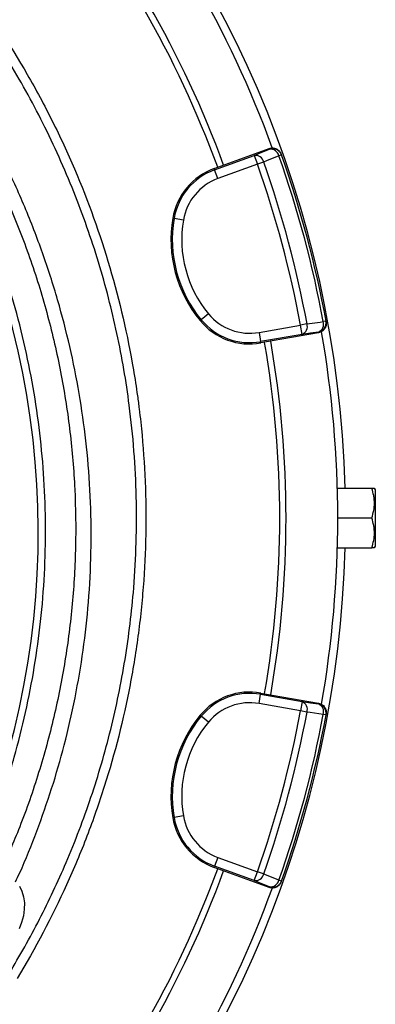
# Model space of a CAD drawing. Header units: millimetres. Extents: x 1254 to 1966, y 1010 to 1960.
# Tile 12 of 16: x 1853 to 1966, y 1254 to 1568. Entities that reach past the tile are written whole.
import ezdxf

# ---------------------------------------------------------------- set-up
doc = ezdxf.new("R2010")
doc.units = ezdxf.units.MM

msp = doc.modelspace()

# ---------------------------------------------------------------- linework, layer by layer
at = {"color": 7, "linetype": 'Continuous', "lineweight": 25}
for p, q in [((1915.84, 1521.33), (1932.27, 1527.31)), ((1932.35, 1527.09), (1932.27, 1527.31)), ((1914.87, 1520.53), (1927.49, 1525.12)), ((1927.49, 1525.12), (1928.51, 1522.3)), ((1930.51, 1523.01), (1928.51, 1522.3)), ((1936.21, 1525.27), (1935.38, 1524.98)), ((1936.21, 1525.27), (1936.13, 1525.5)), ((1914.72, 1520.92), (1915.84, 1521.33)), ((1914.72, 1520.92), (1914.87, 1520.53)), ((1915.89, 1517.71), (1914.87, 1520.53)), ((1928.51, 1522.3), (1915.89, 1517.71)), ((1901.51, 1505.08), (1901.93, 1505.01)), ((1904.88, 1504.51), (1901.93, 1505.01)), ((1910.26, 1472.43), (1910.58, 1472.7)), ((1912.89, 1474.61), (1910.58, 1472.7)), ((1929.03, 1468.68), (1942.26, 1471.01)), ((1944.34, 1471.4), (1942.26, 1471.01)), ((1942.78, 1468.06), (1942.26, 1471.01)), ((1950.4, 1472.29), (1949.54, 1472.13)), ((1950.45, 1472.05), (1950.4, 1472.29)), ((1929.03, 1468.68), (1929.55, 1465.73)), ((1942.78, 1468.06), (1929.55, 1465.73)), ((1948.02, 1468.55), (1930.79, 1465.52)), ((1948.02, 1468.55), (1947.97, 1468.79)), ((1929.62, 1465.31), (1929.55, 1465.73)), ((1930.79, 1465.52), (1929.62, 1465.31)), ((1954.02, 1419.01), (1965.01, 1419.01)), ((1966.15, 1418.51), (1965.86, 1419.01)), ((1966.15, 1400.51), (1966.15, 1418.51)), ((1954.15, 1409.51), (1965.01, 1409.51)), ((1965.86, 1400.01), (1966.15, 1400.51)), ((1954.02, 1400.01), (1965.01, 1400.01)), ((1929.03, 1350.34), (1929.55, 1353.29)), ((1929.62, 1353.71), (1929.55, 1353.29)), ((1929.55, 1353.29), (1942.78, 1350.96)), ((1929.62, 1353.71), (1930.79, 1353.5)), ((1930.79, 1353.5), (1948.02, 1350.47)), ((1942.26, 1348.01), (1929.03, 1350.34)), ((1942.78, 1350.96), (1942.26, 1348.01)), ((1947.97, 1350.23), (1948.02, 1350.47)), ((1944.34, 1347.62), (1942.26, 1348.01)), ((1950.4, 1346.73), (1949.54, 1346.89)), ((1950.4, 1346.73), (1950.45, 1346.97)), ((1910.26, 1346.59), (1910.58, 1346.32)), ((1912.89, 1344.41), (1910.58, 1346.32)), ((1901.51, 1313.94), (1901.93, 1314.01)), ((1904.88, 1314.52), (1901.93, 1314.01)), ((1915.89, 1301.31), (1914.87, 1298.49)), ((1915.89, 1301.31), (1928.51, 1296.72)), ((1914.72, 1298.1), (1914.87, 1298.49)), ((1915.84, 1297.69), (1914.72, 1298.1)), ((1927.49, 1293.9), (1914.87, 1298.49)), ((1932.27, 1291.71), (1915.84, 1297.69)), ((1927.49, 1293.9), (1928.51, 1296.72)), ((1930.51, 1296.01), (1928.51, 1296.72)), ((1936.21, 1293.75), (1935.38, 1294.04)), ((1936.13, 1293.52), (1936.21, 1293.75)), ((1932.27, 1291.71), (1932.35, 1291.93))]:
    msp.add_line(p, q, dxfattribs=at)
at = {"color": 7, "linetype": 'Continuous', "lineweight": 25, "flags": 128}
for points in [[(1927.49, 1525.12), (1929.97, 1526.13), (1932.35, 1527.09)], [(1935.38, 1524.98), (1931.44, 1523.39), (1930.51, 1523.01)], [(1944.34, 1471.4), (1948.55, 1471.99), (1949.54, 1472.13)], [(1947.97, 1468.79), (1945.43, 1468.43), (1942.78, 1468.06)], [(1942.78, 1350.96), (1945.43, 1350.59), (1947.97, 1350.23)], [(1949.54, 1346.89), (1945.34, 1347.48), (1944.34, 1347.62)], [(1932.35, 1291.93), (1929.97, 1292.9), (1927.49, 1293.9)], [(1930.51, 1296.01), (1934.45, 1294.42), (1935.38, 1294.04)], [(1852.58, 1292.14), (1853.36, 1290.55), (1853.89, 1288.76), (1854.14, 1286.82), (1854.12, 1284.76), (1853.82, 1282.65), (1853.26, 1280.55), (1852.45, 1278.49)]]:
    msp.add_lwpolyline(points, dxfattribs=at)
at = {"color": 7, "linetype": 'Continuous', "lineweight": 25}
for centre, radius, start, end in [((1610.15, 1409.51), 346.5, 1.5711, 87.0223), ((1610.15, 1409.51), 344, 20.0636, 39.9454), ((1610.15, 1409.51), 325.5, 20.0922, 39.9078), ((1610.15, 1409.51), 327.5, 20.0916, 39.9084), ((1933.38, 1524.27), 3, 19.5643, 110.017), ((1932.69, 1524.34), 2.77, 13.3559, 96.9028), ((1595.57, 1404.91), 263, 336.6871, 26.8749), ((1927.82, 1522.37), 2.77, 13.3358, 96.8973), ((1610.15, 1409.51), 339.88, 10.4915, 19.5085), ((1610.15, 1409.51), 345.12, 10.4534, 19.5466), ((1610.15, 1409.51), 346, 10.4534, 19.5466), ((1921.74, 1501.64), 20.52, 110, 170.3486), ((1921.74, 1501.64), 20.1, 110, 170.3486), ((1610.15, 1409.51), 337.76, 10.4915, 19.5085), ((1921.74, 1501.64), 17.1, 110, 170.3486), ((1941.46, 1498.29), 40.52, 170.3486, 219.6514), ((1941.46, 1498.29), 40.1, 170.3486, 219.6514), ((1941.46, 1498.29), 37.1, 170.3486, 219.6514), ((1926.06, 1485.52), 20.52, 219.6514, 280), ((1926.06, 1485.52), 20.1, 219.6514, 280), ((1926.06, 1485.52), 17.1, 219.6514, 280), ((1941.69, 1470.61), 2.77, 293.1027, 16.6642), ((1947.45, 1471.74), 3, 279.983, 10.4357), ((1946.89, 1471.34), 2.77, 293.0972, 16.6441), ((1610.15, 1409.51), 344, 0, 9.9387), ((1610.15, 1409.51), 325.5, 350.0922, 9.9078), ((1610.15, 1409.51), 327.5, 350.0916, 9.9084), ((1610.15, 1409.51), 344, 350.062, 0), ((1610.15, 1409.51), 346.5, 275.7973, 358.4289), ((1926.06, 1333.5), 20.52, 80, 140.3486), ((1926.06, 1333.5), 20.1, 80, 140.3486), ((1926.06, 1333.5), 17.1, 80, 140.3486), ((1941.69, 1348.42), 2.77, 343.3358, 66.8973), ((1946.89, 1347.69), 2.77, 343.3559, 66.9028), ((1947.45, 1347.28), 3, 349.5643, 80.017), ((1610.15, 1409.51), 337.76, 340.4915, 349.5085), ((1610.15, 1409.51), 339.88, 340.4915, 349.5085), ((1610.15, 1409.51), 345.12, 340.4534, 349.5466), ((1941.46, 1320.74), 40.52, 140.3486, 189.6514), ((1941.46, 1320.74), 40.1, 140.3486, 189.6514), ((1941.46, 1320.74), 37.1, 140.3486, 189.6514), ((1610.15, 1409.51), 346, 340.4534, 349.5466), ((1921.74, 1317.38), 20.52, 189.6514, 250), ((1921.74, 1317.38), 20.1, 189.6514, 250), ((1921.74, 1317.38), 17.1, 189.6514, 250), ((1610.15, 1409.51), 325.5, 320.0922, 339.9078), ((1610.15, 1409.51), 327.5, 320.0916, 339.9084), ((1927.82, 1296.65), 2.77, 263.1027, 346.6642), ((1932.69, 1294.68), 2.77, 263.0972, 346.6441), ((1933.38, 1294.75), 3, 249.983, 340.4357), ((1610.15, 1409.51), 344, 320.0635, 339.9487)]:
    msp.add_arc(centre, radius, start, end, dxfattribs=at)
for points, knots in [([(1671.15, 1685.94), (1682.16, 1683.5), (1692.95, 1680.42), (1708.83, 1674.85), (1714.07, 1672.84), (1721.85, 1669.58), (1724.43, 1668.45), (1729.56, 1666.12), (1732.11, 1664.91), (1744.71, 1658.72), (1754.41, 1653.21), (1773.08, 1641.12), (1782.04, 1634.53), (1794.93, 1623.82), (1799.13, 1620.12), (1805.29, 1614.35), (1807.32, 1612.39), (1811.31, 1608.43), (1813.28, 1606.42), (1822.91, 1596.25), (1830.08, 1587.73), (1843.38, 1569.9), (1849.5, 1560.6), (1856.48, 1548.48), (1857.85, 1546.03), (1860.5, 1541.09), (1861.8, 1538.59), (1865.58, 1531.02), (1867.94, 1525.93), (1874.53, 1510.51), (1878.29, 1500.03), (1884.56, 1478.7), (1887.08, 1467.84), (1889.42, 1454.02), (1889.85, 1451.24), (1890.43, 1447.06), (1890.61, 1445.66), (1890.96, 1442.87), (1891.12, 1441.47), (1891.88, 1434.47), (1892.32, 1428.87), (1893.14, 1412.06), (1893.02, 1400.84), (1892.03, 1386.79), (1891.79, 1383.98), (1891.22, 1378.38), (1890.9, 1375.6), (1889.81, 1367.27), (1888.92, 1361.75), (1885.77, 1345.33), (1883.04, 1334.54), (1877.97, 1318.59), (1876.12, 1313.32), (1873.11, 1305.46), (1872.06, 1302.86), (1869.88, 1297.66), (1868.75, 1295.07), (1862.93, 1282.26), (1857.67, 1272.31), (1851.82, 1262.67)], [0, 0, 0, 0, 0.0625, 0.0625, 0.09375, 0.09375, 0.109375, 0.109375, 0.125, 0.125, 0.1875, 0.1875, 0.25, 0.25, 0.28125, 0.28125, 0.296875, 0.296875, 0.3125, 0.3125, 0.375, 0.375, 0.4375, 0.4375, 0.453125, 0.453125, 0.46875, 0.46875, 0.5, 0.5, 0.5625, 0.5625, 0.625, 0.625, 0.640625, 0.640625, 0.648437, 0.648437, 0.65625, 0.65625, 0.6875, 0.6875, 0.75, 0.75, 0.765625, 0.765625, 0.78125, 0.78125, 0.8125, 0.8125, 0.875, 0.875, 0.90625, 0.90625, 0.921875, 0.921875, 0.9375, 0.9375, 1, 1, 1, 1]), ([(1849.26, 1264.22), (1850.95, 1267.07), (1854.34, 1272.77), (1859.03, 1281.56), (1863.44, 1290.51), (1867.68, 1299.98), (1871.71, 1309.96), (1875.47, 1320.47), (1878.83, 1331.18), (1881.77, 1342.07), (1884.28, 1353.16), (1886.36, 1364.4), (1887.97, 1375.78), (1889.23, 1388.22), (1889.95, 1401.71), (1889.98, 1416.27), (1889.25, 1430.86), (1887.85, 1444.44), (1885.97, 1456.93), (1883.77, 1468.36), (1881.07, 1479.75), (1877.88, 1491.07), (1874.18, 1502.36), (1869.99, 1513.54), (1865.29, 1524.59), (1860.18, 1535.32), (1854.68, 1545.72), (1848.81, 1555.77), (1842.5, 1565.62), (1835.74, 1575.25), (1828.52, 1584.68), (1820.86, 1593.84), (1812.77, 1602.71), (1804.4, 1611.15), (1795.76, 1619.14), (1786.9, 1626.68), (1777.68, 1633.89), (1768.11, 1640.74), (1758.18, 1647.26), (1747.9, 1653.33), (1740.31, 1657.54), (1736.08, 1659.57), (1735.47, 1659.87)], [0, 0, 0, 0, 0.021499, 0.043025, 0.064606, 0.086215, 0.110282, 0.134426, 0.158608, 0.18307, 0.207573, 0.232361, 0.25719, 0.282104, 0.313459, 0.344813, 0.376511, 0.408209, 0.433291, 0.458459, 0.483672, 0.509202, 0.534777, 0.560677, 0.586624, 0.612667, 0.637749, 0.662917, 0.688129, 0.713658, 0.739232, 0.76513, 0.791075, 0.817116, 0.842201, 0.867373, 0.892589, 0.918122, 0.943701, 0.969605, 0.995556, 1, 1, 1, 1]), ([(1851.31, 1293.51), (1851.76, 1294.45), (1854.28, 1299.74), (1858.19, 1309.66), (1862.98, 1323.24), (1867.08, 1337.41), (1870.46, 1352.13), (1873.05, 1367.36), (1874.76, 1382.87), (1875.56, 1398.59), (1875.41, 1414.49), (1874.34, 1430.14), (1872.38, 1445.48), (1869.6, 1460.48), (1865.94, 1475.45), (1861.38, 1490.34), (1855.88, 1505.09), (1850.11, 1518.42), (1845.79, 1526.64), (1843.92, 1530.21)], [0, 0, 0, 0, 0.012757, 0.071345, 0.129972, 0.188558, 0.25157, 0.314632, 0.377644, 0.442539, 0.507489, 0.572385, 0.634589, 0.696839, 0.759043, 0.823021, 0.88705, 0.951027, 1, 1, 1, 1]), ([(1840.12, 1528.43), (1840.88, 1527.06), (1844.62, 1520.31), (1850.21, 1507.64), (1856.8, 1490.48), (1862.07, 1472.9), (1866.13, 1455.02), (1868.92, 1436.92), (1870.44, 1418.68), (1870.68, 1400.38), (1869.64, 1382.1), (1867.32, 1363.94), (1863.74, 1345.97), (1858.89, 1328.28), (1853.2, 1311.71), (1848.56, 1301.29), (1846.41, 1296.48)], [0, 0, 0, 0, 0.019508, 0.095754, 0.171998, 0.248244, 0.324488, 0.400734, 0.476978, 0.553224, 0.629468, 0.705714, 0.781958, 0.858204, 0.934448, 1, 1, 1, 1]), ([(1932.27, 1527.31), (1932.46, 1527.38), (1932.65, 1527.43), (1933.04, 1527.49), (1933.24, 1527.5), (1933.63, 1527.48), (1933.83, 1527.45), (1934.21, 1527.36), (1934.4, 1527.29), (1934.75, 1527.12), (1934.92, 1527.02), (1935.24, 1526.79), (1935.39, 1526.65), (1935.65, 1526.36), (1935.77, 1526.2), (1935.98, 1525.86), (1936.06, 1525.69), (1936.13, 1525.5)], [0, 0, 0, 0, 0.125, 0.125, 0.25, 0.25, 0.375, 0.375, 0.5, 0.5, 0.625, 0.625, 0.75, 0.75, 0.875, 0.875, 1, 1, 1, 1]), ([(1838.98, 1299.95), (1839.68, 1301.52), (1842.47, 1307.69), (1846.51, 1318.79), (1851.03, 1333.08), (1854.65, 1347.49), (1857.46, 1361.94), (1859.48, 1376.66), (1860.69, 1391.61), (1861.04, 1406.75), (1860.54, 1421.75), (1859.2, 1436.56), (1857.07, 1451.13), (1854.11, 1465.71), (1850.3, 1480.22), (1845.64, 1494.65), (1840.16, 1508.63), (1835.75, 1518.72), (1832.98, 1523.98), (1832.5, 1524.88)], [0, 0, 0, 0, 0.022242, 0.087349, 0.152403, 0.215684, 0.279014, 0.342295, 0.407411, 0.47258, 0.537696, 0.601025, 0.664402, 0.727731, 0.792888, 0.858097, 0.923254, 0.986775, 1, 1, 1, 1]), ([(1950.45, 1472.05), (1950.48, 1471.86), (1950.5, 1471.66), (1950.49, 1471.27), (1950.47, 1471.07), (1950.39, 1470.68), (1950.33, 1470.5), (1950.17, 1470.14), (1950.07, 1469.96), (1949.85, 1469.64), (1949.72, 1469.49), (1949.44, 1469.21), (1949.28, 1469.09), (1948.95, 1468.88), (1948.77, 1468.79), (1948.4, 1468.64), (1948.21, 1468.59), (1948.02, 1468.55)], [0, 0, 0, 0, 0.125, 0.125, 0.25, 0.25, 0.375, 0.375, 0.5, 0.5, 0.625, 0.625, 0.75, 0.75, 0.875, 0.875, 1, 1, 1, 1]), ([(1965.01, 1409.51), (1965.27, 1410.29), (1965.48, 1411.07), (1965.78, 1412.65), (1965.86, 1413.44), (1965.86, 1414.66), (1965.84, 1415.06), (1965.76, 1415.86), (1965.7, 1416.26), (1965.48, 1417.45), (1965.27, 1418.23), (1965.01, 1419.01)], [0, 0, 0, 0, 0.25, 0.25, 0.5, 0.5, 0.625, 0.625, 0.75, 0.75, 1, 1, 1, 1]), ([(1965.01, 1419.01), (1965.12, 1419.01), (1965.48, 1419.01), (1965.84, 1419.01), (1965.81, 1419.01), (1965.8, 1419.01)], [0, 0, 0, 0, 0.235758, 0.73738, 1, 1, 1, 1]), ([(1965.01, 1400.01), (1965.27, 1400.79), (1965.48, 1401.57), (1965.78, 1403.15), (1965.86, 1403.94), (1965.86, 1405.16), (1965.84, 1405.56), (1965.76, 1406.36), (1965.7, 1406.76), (1965.48, 1407.95), (1965.27, 1408.73), (1965.01, 1409.51)], [0, 0, 0, 0, 0.25, 0.25, 0.5, 0.5, 0.625, 0.625, 0.75, 0.75, 1, 1, 1, 1]), ([(1965.8, 1400.01), (1965.81, 1400.01), (1965.84, 1400.01), (1965.49, 1400.01), (1965.12, 1400.01), (1965.01, 1400.01)], [0, 0, 0, 0, 0.249762, 0.76424, 1, 1, 1, 1]), ([(1948.02, 1350.47), (1948.21, 1350.43), (1948.4, 1350.38), (1948.77, 1350.24), (1948.95, 1350.15), (1949.28, 1349.93), (1949.43, 1349.81), (1949.72, 1349.54), (1949.85, 1349.39), (1950.07, 1349.06), (1950.17, 1348.89), (1950.33, 1348.53), (1950.39, 1348.34), (1950.47, 1347.96), (1950.49, 1347.76), (1950.5, 1347.36), (1950.48, 1347.16), (1950.45, 1346.97)], [0, 0, 0, 0, 0.125, 0.125, 0.25, 0.25, 0.375, 0.375, 0.5, 0.5, 0.625, 0.625, 0.75, 0.75, 0.875, 0.875, 1, 1, 1, 1]), ([(1936.13, 1293.52), (1936.06, 1293.34), (1935.98, 1293.16), (1935.77, 1292.82), (1935.66, 1292.66), (1935.39, 1292.37), (1935.24, 1292.24), (1934.93, 1292), (1934.76, 1291.9), (1934.4, 1291.73), (1934.22, 1291.66), (1933.83, 1291.57), (1933.63, 1291.54), (1933.24, 1291.52), (1933.04, 1291.53), (1932.65, 1291.59), (1932.46, 1291.64), (1932.27, 1291.71)], [0, 0, 0, 0, 0.125, 0.125, 0.25, 0.25, 0.375, 0.375, 0.5, 0.5, 0.625, 0.625, 0.75, 0.75, 0.875, 0.875, 1, 1, 1, 1])]:
    msp.add_open_spline(points, degree=3, knots=knots, dxfattribs=at)

doc.saveas('drawing.dxf')
